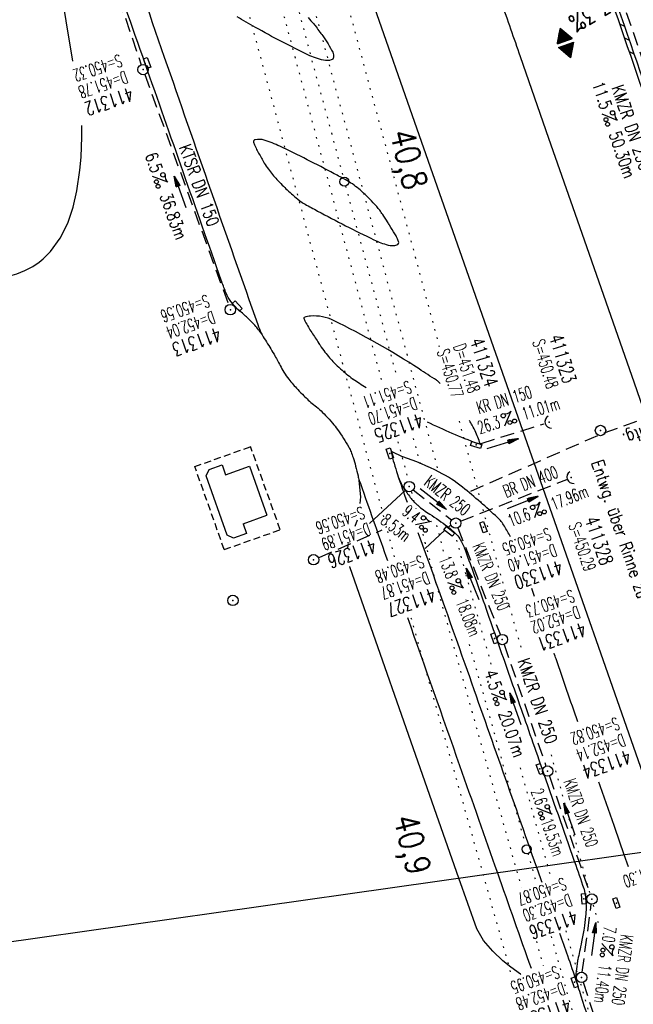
# Model space of a CAD drawing. Extents: x 446577 to 447152, y 443659 to 444842.
# Tile 6 of 41: x 446851 to 446939, y 443853 to 443995. Entities that reach past the tile are written whole.
import ezdxf
from ezdxf.enums import TextEntityAlignment as Align

# ---------------------------------------------------------------- set-up
doc = ezdxf.new("R2010")
doc.units = 0
doc.header["$LTSCALE"] = 2
doc.header["$MEASUREMENT"] = 0
for name, pattern in [('AUSGEZOGEN', [0]), ('GESTRICH-X2', [1.5, 1, -0.5]), ('GESTRICHELT', [0.75, 0.5, -0.25]), ('PUNKTX2_STR', [0.6, 0.1, -0.5])]:
    doc.linetypes.add(name, pattern=pattern)
doc.layers.get('0').update_dxf_attribs({"linetype": 'AUSGEZOGEN'})
for name, color, linetype in [('Bahnachse', 7, 'CONTINUOUS'), ('FBR', 8, 'CONTINUOUS'), ('GEBAEUDE', 7, 'AUSGEZOGEN'), ('GEF', 7, 'CONTINUOUS'), ('Gleisachsen', 7, 'CONTINUOUS'), ('Ingenieurbauwerke', 15, 'CONTINUOUS'), ('KANAL', 7, 'GESTRICH-X2'), ('PFEIL', 7, 'CONTINUOUS'), ('Planeinteilung', 6, 'CONTINUOUS'), ('RAHMEN', 250, 'AUSGEZOGEN'), ('RRB', 4, 'AUSGEZOGEN'), ('SCHACHTNR', 6, 'CONTINUOUS'), ('SCHLITZRINNE', 8, 'AUSGEZOGEN'), ('SCHMUTZWASSER', 30, 'GESTRICH-X2'), ('SCHRIFT', 7, 'AUSGEZOGEN'), ('SCHSYMBOL', 7, 'AUSGEZOGEN'), ('STRASSE', 8, 'CONTINUOUS'), ('TEXTO', 4, 'CONTINUOUS'), ('TEXTU', 4, 'CONTINUOUS')]:
    doc.layers.add(name, color=color, linetype=linetype)
doc.styles.add('ROMANS', font='romans.shx', dxfattribs={"width": 0.8})

# ---------------------------------------------------------------- blocks, each defined once
blk = doc.blocks.new('PROM')
blk.add_line((1.57, 1.82), (0.02, 0.02))
for centre, radius in [((0.32, 1.51), 0.317), ((0.94, 0.29), 0.283), ((1.64, 0.29), 0.283)]:
    blk.add_circle(centre, radius)
blk.add_arc((0.99, 2.68), 1.03, 239.1414, 303.3549)
blk = doc.blocks.new('PFEIL2')
at = {"color": 0}
for p, q in [((0.88, 0), (-2.4, -0.01)), ((0.88, -0.27), (0.88, 0.28)), ((0.88, 0.28), (2.43, 0.01)), ((0.91, 0.27), (0.88, 0.26)), ((0.97, 0.26), (0.88, 0.25)), ((1.02, 0.25), (0.88, 0.23)), ((1.07, 0.24), (0.88, 0.21)), ((1.13, 0.23), (0.88, 0.19)), ((1.18, 0.22), (0.88, 0.17)), ((1.24, 0.21), (0.88, 0.15)), ((1.29, 0.21), (0.88, 0.14)), ((1.34, 0.2), (0.88, 0.12)), ((1.4, 0.19), (0.88, 0.1)), ((1.45, 0.18), (0.88, 0.08)), ((1.51, 0.17), (0.88, 0.06)), ((1.56, 0.16), (0.88, 0.04)), ((1.61, 0.15), (0.88, 0.02)), ((1.67, 0.14), (0.88, 0.01)), ((1.72, 0.13), (0.88, -0.01)), ((1.78, 0.12), (0.88, -0.03)), ((1.83, 0.11), (0.88, -0.05)), ((1.88, 0.1), (0.88, -0.07)), ((1.94, 0.09), (0.88, -0.09)), ((2.05, 0.08), (0.88, -0.12)), ((1.99, 0.08), (0.88, -0.11)), ((2.1, 0.07), (0.88, -0.14)), ((2.15, 0.06), (0.88, -0.16)), ((2.21, 0.05), (0.88, -0.18)), ((2.26, 0.04), (0.88, -0.2)), ((2.32, 0.03), (0.88, -0.22)), ((2.37, 0.02), (0.88, -0.23)), ((2.42, 0.01), (0.88, -0.25)), ((2.43, 0.01), (0.88, -0.27))]:
    blk.add_line(p, q, dxfattribs=at)
blk = doc.blocks.new('30')
at = {"color": 0}
for p, q in [((-0.75, -0.29), (-0.75, 0.29)), ((-0.75, 0.29), (0.75, 0.29)), ((0.75, 0.29), (0.75, -0.29)), ((0.75, -0.29), (-0.75, -0.29))]:
    blk.add_line(p, q, dxfattribs=at)
blk.add_point((0, 0), dxfattribs=at)
blk = doc.blocks.new('42')
at = {"color": 0}
blk.add_arc((-0.02, -0.31), 0.91, 12.5363, 167.4637, dxfattribs=at)
blk.add_point((0, 0), dxfattribs=at)
blk = doc.blocks.new('GST')
at = {"color": 0}
blk.add_circle((0, 0), 0.75, dxfattribs=at)
blk.add_point((0, 0), dxfattribs=at)
blk = doc.blocks.new('10')
blk.add_blockref('GST', (0, 0))
blk = doc.blocks.new('17')
blk.add_lwpolyline([(-0.76, -1.22), (0.75, -1.22), (0.75, -1.8), (-0.76, -1.8)], close=True)
blk.add_blockref('GST', (0, 0))
blk = doc.blocks.new('*X7')
at = {"color": 0}
for p, q in [((377.11, 181.02), (378.19, 182.1)), ((377.11, 180.99), (378.2, 182.08)), ((377.12, 181.04), (378.18, 182.1)), ((377.12, 180.99), (378.2, 182.08)), ((377.12, 180.99), (378.2, 182.07)), ((377.13, 180.99), (378.21, 182.06)), ((377.14, 181.06), (378.18, 182.11)), ((377.14, 180.99), (378.21, 182.06)), ((377.15, 181.09), (378.18, 182.11)), ((377.15, 180.99), (378.21, 182.05)), ((377.16, 181.11), (378.17, 182.12)), ((377.16, 180.99), (378.22, 182.05)), ((377.17, 181.13), (378.17, 182.13)), ((377.17, 180.99), (378.22, 182.04)), ((377.18, 181.15), (378.17, 182.13)), ((377.18, 180.99), (378.22, 182.04)), ((377.19, 180.99), (378.23, 182.03)), ((377.2, 181.17), (378.16, 182.14)), ((377.2, 180.99), (378.23, 182.02)), ((377.2, 180.99), (378.23, 182.02)), ((377.21, 181.19), (378.16, 182.14)), ((377.21, 180.99), (378.24, 182.01)), ((377.22, 181.21), (378.16, 182.15)), ((377.22, 180.99), (378.24, 182.01)), ((377.23, 181.23), (378.15, 182.15)), ((377.23, 180.99), (378.24, 182)), ((377.24, 180.99), (378.25, 182)), ((377.25, 181.25), (378.15, 182.16)), ((377.25, 180.99), (378.25, 181.99)), ((377.26, 181.27), (378.15, 182.16)), ((377.26, 180.99), (378.25, 181.99)), ((377.27, 181.29), (378.14, 182.17)), ((377.27, 180.99), (378.25, 181.98)), ((377.27, 180.99), (378.26, 181.97)), ((377.28, 181.32), (378.14, 182.18)), ((377.28, 180.99), (378.26, 181.97)), ((377.29, 181.34), (378.14, 182.18)), ((377.29, 180.99), (378.26, 181.96)), ((377.3, 180.99), (378.27, 181.96)), ((377.31, 181.36), (378.14, 182.19)), ((377.31, 180.99), (378.27, 181.95)), ((377.32, 181.38), (378.13, 182.19)), ((377.32, 180.99), (378.27, 181.95)), ((377.33, 181.4), (378.13, 182.2)), ((377.34, 181.42), (378.13, 182.2)), ((377.35, 181.44), (378.12, 182.21)), ((377.37, 181.46), (378.12, 182.22)), ((377.38, 181.48), (378.12, 182.22)), ((377.39, 181.5), (378.11, 182.23)), ((377.4, 181.52), (378.11, 182.23)), ((377.41, 181.55), (378.11, 182.24)), ((377.43, 181.57), (378.1, 182.24)), ((377.44, 181.59), (378.1, 182.25)), ((377.45, 181.61), (378.1, 182.25)), ((377.46, 181.63), (378.09, 182.26)), ((377.47, 181.65), (378.09, 182.27)), ((377.49, 181.67), (378.09, 182.27)), ((377.5, 181.69), (378.08, 182.28)), ((377.51, 181.71), (378.08, 182.28)), ((377.52, 181.73), (378.08, 182.29)), ((377.53, 181.75), (378.07, 182.29)), ((377.55, 181.78), (378.07, 182.3)), ((377.56, 181.8), (378.07, 182.3)), ((377.57, 181.82), (378.06, 182.31)), ((377.58, 181.84), (378.06, 182.32)), ((377.6, 181.86), (378.06, 182.32)), ((377.61, 181.88), (378.05, 182.33)), ((377.62, 181.9), (378.05, 182.33)), ((377.63, 181.92), (378.05, 182.34)), ((377.64, 181.94), (378.04, 182.34)), ((377.66, 181.96), (378.04, 182.35)), ((377.67, 181.98), (378.04, 182.36)), ((377.68, 182.01), (378.03, 182.36)), ((377.69, 182.03), (378.03, 182.37)), ((377.7, 182.05), (378.03, 182.37)), ((377.72, 182.07), (378.03, 182.38)), ((377.73, 182.09), (378.02, 182.38)), ((377.74, 182.11), (378.02, 182.39)), ((377.75, 182.13), (378.02, 182.39)), ((377.76, 182.15), (378.01, 182.4)), ((377.78, 182.17), (378.01, 182.41)), ((377.79, 182.19), (378.01, 182.41)), ((377.8, 182.21), (378, 182.42)), ((377.81, 182.24), (378, 182.42)), ((377.82, 182.26), (378, 182.43)), ((377.84, 182.28), (377.99, 182.43)), ((377.85, 182.3), (377.99, 182.44)), ((377.86, 182.32), (377.99, 182.44)), ((377.87, 182.34), (377.98, 182.45)), ((377.89, 182.36), (377.98, 182.46)), ((377.9, 182.38), (377.98, 182.46)), ((377.91, 182.4), (377.97, 182.47)), ((377.92, 182.42), (377.97, 182.47)), ((377.93, 182.44), (377.97, 182.48)), ((377.95, 182.47), (377.96, 182.48)), ((377.33, 180.99), (378.28, 181.94)), ((377.34, 180.99), (378.28, 181.93)), ((377.35, 180.99), (378.28, 181.93)), ((377.35, 180.99), (378.29, 181.92)), ((377.36, 180.99), (378.29, 181.92)), ((377.37, 180.99), (378.29, 181.91)), ((377.38, 180.99), (378.3, 181.91)), ((377.39, 180.99), (378.3, 181.9)), ((377.4, 180.99), (378.3, 181.9)), ((377.41, 180.99), (378.31, 181.89)), ((377.42, 180.99), (378.31, 181.88)), ((377.43, 180.99), (378.31, 181.88)), ((377.43, 180.99), (378.32, 181.87)), ((377.44, 180.99), (378.32, 181.87)), ((377.45, 180.99), (378.32, 181.86)), ((377.46, 180.99), (378.33, 181.86)), ((377.47, 180.99), (378.33, 181.85)), ((377.48, 180.99), (378.33, 181.85)), ((377.49, 180.99), (378.34, 181.84)), ((377.5, 180.99), (378.34, 181.83)), ((377.5, 180.99), (378.34, 181.83)), ((377.51, 180.99), (378.35, 181.82)), ((377.52, 180.99), (378.35, 181.82)), ((377.53, 180.99), (378.35, 181.81)), ((377.54, 180.99), (378.36, 181.81)), ((377.55, 180.99), (378.36, 181.8)), ((377.56, 180.99), (378.36, 181.79)), ((377.57, 180.99), (378.36, 181.79)), ((377.58, 180.99), (378.37, 181.78)), ((377.58, 180.99), (378.37, 181.78)), ((377.59, 180.99), (378.37, 181.77)), ((377.6, 180.99), (378.38, 181.77)), ((377.61, 180.99), (378.38, 181.76)), ((377.62, 180.99), (378.38, 181.76)), ((377.63, 180.99), (378.39, 181.75)), ((377.64, 180.99), (378.39, 181.74)), ((377.65, 180.99), (378.39, 181.74)), ((377.65, 180.99), (378.4, 181.73)), ((377.66, 180.99), (378.4, 181.73)), ((377.67, 180.99), (378.4, 181.72)), ((377.68, 180.99), (378.41, 181.72)), ((377.69, 180.99), (378.41, 181.71)), ((377.7, 180.99), (378.41, 181.71)), ((377.71, 180.99), (378.42, 181.7)), ((377.72, 180.99), (378.42, 181.69)), ((377.73, 180.99), (378.42, 181.69)), ((377.73, 180.99), (378.43, 181.68)), ((377.74, 180.99), (378.43, 181.68)), ((377.75, 180.99), (378.43, 181.67)), ((377.76, 180.99), (378.44, 181.67)), ((377.77, 180.99), (378.44, 181.66)), ((377.78, 180.99), (378.44, 181.65)), ((377.79, 180.99), (378.45, 181.65)), ((377.8, 180.99), (378.45, 181.64)), ((377.81, 180.99), (378.45, 181.64)), ((377.81, 180.99), (378.46, 181.63)), ((377.82, 180.99), (378.46, 181.63)), ((377.83, 180.99), (378.46, 181.62)), ((377.84, 180.99), (378.47, 181.62)), ((377.85, 180.99), (378.47, 181.61)), ((377.86, 180.99), (378.47, 181.6)), ((377.87, 180.99), (378.47, 181.6)), ((377.88, 180.99), (378.48, 181.59)), ((377.88, 180.99), (378.48, 181.59)), ((377.89, 180.99), (378.48, 181.58)), ((377.9, 180.99), (378.49, 181.58)), ((377.91, 180.99), (378.49, 181.57)), ((377.92, 180.99), (378.49, 181.57)), ((377.93, 180.99), (378.5, 181.56)), ((377.94, 180.99), (378.5, 181.55)), ((377.95, 180.99), (378.5, 181.55)), ((377.96, 180.99), (378.51, 181.54)), ((377.96, 180.99), (378.51, 181.54)), ((377.97, 180.99), (378.51, 181.53)), ((377.98, 180.99), (378.52, 181.53)), ((377.99, 180.99), (378.52, 181.52)), ((378, 180.99), (378.52, 181.51)), ((378.01, 180.99), (378.53, 181.51)), ((378.02, 180.99), (378.53, 181.5)), ((378.03, 180.99), (378.53, 181.5)), ((378.03, 180.99), (378.54, 181.49)), ((378.04, 180.99), (378.54, 181.49)), ((378.05, 180.99), (378.54, 181.48)), ((378.06, 180.99), (378.55, 181.48)), ((378.07, 180.99), (378.55, 181.47)), ((378.08, 180.99), (378.55, 181.46)), ((378.09, 180.99), (378.56, 181.46)), ((378.1, 180.99), (378.56, 181.45)), ((378.11, 180.99), (378.56, 181.45)), ((378.11, 180.99), (378.57, 181.44)), ((378.12, 180.99), (378.57, 181.44)), ((378.13, 180.99), (378.57, 181.43)), ((378.14, 180.99), (378.58, 181.42)), ((378.15, 180.99), (378.58, 181.42)), ((378.16, 180.99), (378.58, 181.41)), ((378.17, 180.99), (378.58, 181.41)), ((378.18, 180.99), (378.59, 181.4)), ((378.19, 180.99), (378.59, 181.4)), ((378.19, 180.99), (378.59, 181.39)), ((378.2, 180.99), (378.6, 181.39)), ((378.21, 180.99), (378.6, 181.38)), ((378.22, 180.99), (378.6, 181.37)), ((378.23, 180.99), (378.61, 181.37)), ((378.24, 180.99), (378.61, 181.36)), ((378.25, 180.99), (378.61, 181.36)), ((378.26, 180.99), (378.62, 181.35)), ((378.26, 180.99), (378.62, 181.35)), ((378.27, 180.99), (378.62, 181.34)), ((378.28, 180.99), (378.63, 181.34)), ((378.29, 180.99), (378.63, 181.33)), ((378.3, 180.99), (378.63, 181.32)), ((378.31, 180.99), (378.64, 181.32)), ((378.32, 180.99), (378.64, 181.31)), ((378.33, 180.99), (378.64, 181.31)), ((378.34, 180.99), (378.65, 181.3)), ((378.34, 180.99), (378.65, 181.3)), ((378.35, 180.99), (378.65, 181.29)), ((378.36, 180.99), (378.66, 181.28)), ((378.37, 180.99), (378.66, 181.28)), ((378.38, 180.99), (378.66, 181.27)), ((378.39, 180.99), (378.67, 181.27)), ((378.4, 180.99), (378.67, 181.26)), ((378.41, 180.99), (378.67, 181.26)), ((378.42, 180.99), (378.68, 181.25)), ((378.42, 180.99), (378.68, 181.25)), ((378.43, 180.99), (378.68, 181.24)), ((378.44, 180.99), (378.69, 181.23)), ((378.45, 180.99), (378.69, 181.23)), ((378.46, 180.99), (378.69, 181.22)), ((378.47, 180.99), (378.69, 181.22)), ((378.48, 180.99), (378.7, 181.21)), ((378.49, 180.99), (378.7, 181.21)), ((378.49, 180.99), (378.7, 181.2)), ((378.5, 180.99), (378.71, 181.2)), ((378.51, 180.99), (378.71, 181.19)), ((378.52, 180.99), (378.71, 181.18)), ((378.53, 180.99), (378.72, 181.18)), ((378.54, 180.99), (378.72, 181.17)), ((378.55, 180.99), (378.72, 181.17)), ((378.56, 180.99), (378.73, 181.16)), ((378.57, 180.99), (378.73, 181.16)), ((378.57, 180.99), (378.73, 181.15)), ((378.58, 180.99), (378.74, 181.14)), ((378.59, 180.99), (378.74, 181.14)), ((378.6, 180.99), (378.74, 181.13)), ((378.61, 180.99), (378.75, 181.13)), ((378.62, 180.99), (378.75, 181.12)), ((378.63, 180.99), (378.75, 181.12)), ((378.64, 180.99), (378.76, 181.11)), ((378.64, 180.99), (378.76, 181.11)), ((378.65, 180.99), (378.76, 181.1)), ((378.66, 180.99), (378.77, 181.09)), ((378.67, 180.99), (378.77, 181.09)), ((378.68, 180.99), (378.77, 181.08)), ((378.69, 180.99), (378.78, 181.08)), ((378.7, 180.99), (378.78, 181.07)), ((378.71, 180.99), (378.78, 181.07)), ((378.72, 180.99), (378.79, 181.06)), ((378.72, 180.99), (378.79, 181.06)), ((378.73, 180.99), (378.79, 181.05)), ((378.74, 180.99), (378.8, 181.04)), ((378.75, 180.99), (378.8, 181.04)), ((378.76, 180.99), (378.8, 181.03)), ((378.77, 180.99), (378.8, 181.03)), ((378.78, 180.99), (378.81, 181.02)), ((378.79, 180.99), (378.81, 181.02)), ((378.8, 180.99), (378.81, 181.01)), ((378.8, 180.99), (378.82, 181)), ((378.81, 180.99), (378.82, 181)), ((377.1, 180.56), (377.12, 180.58)), ((377.1, 180.57), (377.11, 180.58)), ((377.11, 180.55), (377.14, 180.58)), ((377.11, 180.55), (377.13, 180.58)), ((377.11, 180.56), (377.13, 180.58)), ((377.12, 180.53), (377.17, 180.58)), ((377.12, 180.53), (377.16, 180.58)), ((377.12, 180.54), (377.15, 180.58)), ((377.13, 180.51), (377.21, 180.58)), ((377.13, 180.51), (377.2, 180.58)), ((377.13, 180.52), (377.19, 180.58)), ((377.13, 180.52), (377.18, 180.58)), ((377.14, 180.49), (377.23, 180.58)), ((377.14, 180.49), (377.22, 180.58)), ((377.14, 180.5), (377.21, 180.58)), ((377.15, 180.47), (377.26, 180.58)), ((377.15, 180.48), (377.25, 180.58)), ((377.15, 180.48), (377.24, 180.58)), ((377.16, 180.46), (377.29, 180.58)), ((377.16, 180.46), (377.28, 180.58)), ((377.16, 180.47), (377.27, 180.58)), ((377.17, 180.44), (377.31, 180.58)), ((377.17, 180.44), (377.3, 180.58)), ((377.17, 180.45), (377.29, 180.58)), ((377.18, 180.42), (377.34, 180.58)), ((377.18, 180.43), (377.33, 180.58)), ((377.18, 180.43), (377.32, 180.58)), ((377.19, 180.41), (377.36, 180.58)), ((377.19, 180.41), (377.36, 180.58)), ((377.19, 180.42), (377.35, 180.58)), ((377.2, 180.39), (377.39, 180.58)), ((377.2, 180.39), (377.38, 180.58)), ((377.2, 180.4), (377.37, 180.58)), ((377.21, 180.37), (377.42, 180.58)), ((377.21, 180.38), (377.41, 180.58)), ((377.21, 180.38), (377.4, 180.58)), ((377.22, 180.35), (377.44, 180.58)), ((377.22, 180.36), (377.44, 180.58)), ((377.22, 180.37), (377.43, 180.58)), ((377.23, 180.34), (377.47, 180.58)), ((377.23, 180.34), (377.46, 180.58)), ((377.23, 180.35), (377.45, 180.58)), ((377.24, 180.32), (377.51, 180.58)), ((377.24, 180.32), (377.5, 180.58)), ((377.24, 180.33), (377.49, 180.58)), ((377.24, 180.33), (377.48, 180.58)), ((377.25, 180.3), (377.53, 180.58)), ((377.25, 180.3), (377.52, 180.58)), ((377.25, 180.31), (377.51, 180.58)), ((377.26, 180.28), (377.56, 180.58)), ((377.26, 180.29), (377.55, 180.58)), ((377.26, 180.29), (377.54, 180.58)), ((377.27, 180.27), (377.59, 180.58)), ((377.27, 180.27), (377.58, 180.58)), ((377.27, 180.28), (377.57, 180.58)), ((377.28, 180.25), (377.61, 180.58)), ((377.28, 180.25), (377.6, 180.58)), ((377.28, 180.26), (377.59, 180.58)), ((377.29, 180.23), (377.64, 180.58)), ((377.29, 180.24), (377.63, 180.58)), ((377.29, 180.24), (377.62, 180.58)), ((377.3, 180.21), (377.67, 180.58)), ((377.3, 180.22), (377.66, 180.58)), ((377.3, 180.23), (377.65, 180.58)), ((377.31, 180.2), (377.69, 180.58)), ((377.31, 180.2), (377.68, 180.58)), ((377.31, 180.21), (377.67, 180.58)), ((377.32, 180.18), (377.72, 180.58)), ((377.32, 180.19), (377.71, 180.58)), ((377.32, 180.19), (377.7, 180.58)), ((377.33, 180.16), (377.74, 180.58)), ((377.33, 180.17), (377.74, 180.58)), ((377.33, 180.18), (377.73, 180.58)), ((377.34, 180.16), (377.75, 180.58)), ((377.34, 180.15), (377.76, 180.58)), ((377.34, 180.15), (377.77, 180.58)), ((377.35, 180.14), (377.78, 180.58)), ((377.35, 180.14), (377.79, 180.58)), ((377.35, 180.13), (377.8, 180.58)), ((377.35, 180.12), (377.81, 180.58)), ((377.36, 180.12), (377.82, 180.58)), ((377.36, 180.11), (377.82, 180.58)), ((377.36, 180.11), (377.83, 180.58)), ((377.37, 180.1), (377.84, 180.58)), ((377.37, 180.1), (377.85, 180.58)), ((377.37, 180.09), (377.86, 180.58)), ((377.38, 180.09), (377.87, 180.58)), ((377.38, 180.08), (377.88, 180.58)), ((377.38, 180.07), (377.89, 180.58)), ((377.39, 180.07), (377.89, 180.58)), ((377.39, 180.06), (377.9, 180.58)), ((377.39, 180.06), (377.91, 180.58)), ((377.4, 180.05), (377.92, 180.58)), ((377.4, 180.05), (377.93, 180.58)), ((377.4, 180.04), (377.94, 180.58)), ((377.41, 180.04), (377.95, 180.58)), ((377.41, 180.03), (377.96, 180.58)), ((377.41, 180.02), (377.97, 180.58)), ((377.42, 180.02), (377.97, 180.58)), ((377.42, 180.01), (377.98, 180.58)), ((377.42, 180.01), (377.99, 180.58)), ((377.43, 180), (378, 180.58)), ((377.43, 180), (378.01, 180.58)), ((377.43, 179.99), (378.02, 180.58)), ((377.44, 179.98), (378.03, 180.58)), ((377.44, 179.98), (378.04, 180.58)), ((377.44, 179.97), (378.05, 180.58)), ((377.45, 179.97), (378.05, 180.58)), ((377.45, 179.96), (378.06, 180.58)), ((377.45, 179.96), (378.07, 180.58)), ((377.46, 179.95), (378.08, 180.58)), ((377.46, 179.95), (378.09, 180.58)), ((377.46, 179.94), (378.1, 180.58)), ((377.46, 179.93), (378.11, 180.58)), ((377.47, 179.93), (378.12, 180.58)), ((377.47, 179.92), (378.12, 180.58)), ((377.47, 179.92), (378.13, 180.58)), ((377.48, 179.91), (378.14, 180.58)), ((377.48, 179.91), (378.15, 180.58)), ((377.48, 179.9), (378.16, 180.58)), ((377.49, 179.9), (378.17, 180.58)), ((377.49, 179.89), (378.18, 180.58)), ((377.49, 179.88), (378.19, 180.58)), ((377.5, 179.88), (378.2, 180.58)), ((377.5, 179.87), (378.2, 180.58)), ((377.5, 179.87), (378.21, 180.58)), ((377.51, 179.86), (378.22, 180.58)), ((377.51, 179.86), (378.23, 180.58)), ((377.51, 179.85), (378.24, 180.58)), ((377.52, 179.84), (378.25, 180.58)), ((377.52, 179.84), (378.26, 180.58)), ((377.52, 179.83), (378.27, 180.58)), ((377.53, 179.83), (378.28, 180.58)), ((377.53, 179.82), (378.28, 180.58)), ((377.53, 179.82), (378.29, 180.58)), ((377.54, 179.81), (378.3, 180.58)), ((377.54, 179.81), (378.31, 180.58)), ((377.54, 179.8), (378.32, 180.58)), ((377.55, 179.79), (378.33, 180.58)), ((377.55, 179.79), (378.34, 180.58)), ((377.55, 179.78), (378.35, 180.58)), ((377.56, 179.78), (378.35, 180.58)), ((377.56, 179.77), (378.36, 180.58)), ((377.56, 179.77), (378.37, 180.58)), ((377.57, 179.76), (378.38, 180.58)), ((377.57, 179.76), (378.39, 180.58)), ((377.57, 179.75), (378.4, 180.58)), ((377.57, 179.74), (378.41, 180.58)), ((377.58, 179.74), (378.42, 180.58)), ((377.58, 179.73), (378.43, 180.58)), ((377.58, 179.73), (378.43, 180.58)), ((377.59, 179.72), (378.44, 180.58)), ((377.59, 179.72), (378.45, 180.58)), ((377.59, 179.71), (378.46, 180.58)), ((377.6, 179.7), (378.47, 180.58)), ((377.6, 179.7), (378.48, 180.58)), ((377.6, 179.69), (378.49, 180.58)), ((377.61, 179.69), (378.5, 180.58)), ((377.61, 179.68), (378.5, 180.58)), ((377.61, 179.68), (378.51, 180.58)), ((377.62, 179.67), (378.52, 180.58)), ((377.62, 179.67), (378.53, 180.58)), ((377.62, 179.66), (378.54, 180.58)), ((377.63, 179.65), (378.55, 180.58)), ((377.63, 179.65), (378.56, 180.58)), ((377.63, 179.64), (378.57, 180.58)), ((377.64, 179.64), (378.58, 180.58)), ((377.64, 179.63), (378.58, 180.58)), ((377.64, 179.63), (378.59, 180.58)), ((377.65, 179.62), (378.6, 180.58)), ((377.65, 179.62), (378.61, 180.58)), ((377.65, 179.61), (378.62, 180.58)), ((377.66, 179.6), (378.63, 180.58)), ((377.66, 179.6), (378.64, 180.58)), ((377.66, 179.59), (378.65, 180.58)), ((377.67, 179.59), (378.66, 180.58)), ((377.67, 179.58), (378.66, 180.58)), ((377.67, 179.58), (378.67, 180.58)), ((377.68, 179.57), (378.68, 180.58)), ((377.68, 179.56), (378.69, 180.58)), ((377.68, 179.56), (378.7, 180.58)), ((377.68, 179.55), (378.71, 180.58)), ((377.69, 179.55), (378.72, 180.58)), ((377.69, 179.54), (378.73, 180.58)), ((377.69, 179.54), (378.73, 180.58)), ((377.7, 179.53), (378.74, 180.58)), ((377.7, 179.53), (378.75, 180.58)), ((377.7, 179.52), (378.76, 180.58)), ((377.71, 179.51), (378.77, 180.58)), ((377.71, 179.51), (378.78, 180.58)), ((377.71, 179.5), (378.79, 180.58)), ((377.72, 179.5), (378.8, 180.58)), ((377.72, 179.49), (378.81, 180.58)), ((377.72, 179.49), (378.81, 180.58)), ((377.73, 179.47), (378.81, 180.54)), ((377.74, 179.46), (378.79, 180.52)), ((377.74, 179.46), (378.78, 180.5)), ((377.74, 179.45), (378.77, 180.48)), ((377.75, 179.45), (378.76, 180.46)), ((377.75, 179.44), (378.75, 180.44)), ((377.75, 179.44), (378.73, 180.42)), ((377.76, 179.43), (378.72, 180.4)), ((377.76, 179.42), (378.71, 180.37)), ((377.76, 179.42), (378.7, 180.35)), ((377.77, 179.41), (378.68, 180.33)), ((377.77, 179.41), (378.67, 180.31)), ((377.77, 179.4), (378.66, 180.29)), ((377.78, 179.4), (378.65, 180.27)), ((377.78, 179.39), (378.64, 180.25)), ((377.78, 179.39), (378.62, 180.23)), ((377.79, 179.38), (378.61, 180.21)), ((377.79, 179.37), (378.6, 180.19)), ((377.79, 179.37), (378.59, 180.17)), ((377.79, 179.36), (378.58, 180.14)), ((377.8, 179.36), (378.56, 180.12)), ((377.8, 179.35), (378.55, 180.1)), ((377.8, 179.35), (378.54, 180.08)), ((377.81, 179.34), (378.53, 180.06)), ((377.81, 179.33), (378.52, 180.04)), ((377.81, 179.33), (378.5, 180.02)), ((377.82, 179.32), (378.49, 180)), ((377.82, 179.32), (378.48, 179.98)), ((377.82, 179.31), (378.47, 179.96)), ((377.83, 179.31), (378.46, 179.94)), ((377.83, 179.3), (378.44, 179.91)), ((377.83, 179.3), (378.43, 179.89)), ((377.84, 179.29), (378.42, 179.87)), ((377.84, 179.28), (378.41, 179.85)), ((377.84, 179.28), (378.4, 179.83)), ((377.85, 179.27), (378.38, 179.81)), ((377.85, 179.27), (378.37, 179.79)), ((377.85, 179.26), (378.36, 179.77)), ((377.86, 179.26), (378.35, 179.75)), ((377.86, 179.25), (378.33, 179.73)), ((377.86, 179.25), (378.32, 179.71)), ((377.87, 179.24), (378.31, 179.68)), ((377.87, 179.23), (378.3, 179.66)), ((377.87, 179.23), (378.29, 179.64)), ((377.88, 179.22), (378.27, 179.62)), ((377.88, 179.22), (378.26, 179.6)), ((377.88, 179.21), (378.25, 179.58)), ((377.89, 179.21), (378.24, 179.56)), ((377.89, 179.2), (378.23, 179.54)), ((377.89, 179.19), (378.21, 179.52)), ((377.89, 179.19), (378.2, 179.5)), ((377.9, 179.18), (378.19, 179.48)), ((377.9, 179.18), (378.18, 179.45)), ((377.9, 179.17), (378.17, 179.43)), ((377.91, 179.17), (378.15, 179.41)), ((377.91, 179.16), (378.14, 179.39)), ((377.91, 179.16), (378.13, 179.37)), ((377.92, 179.15), (378.12, 179.35)), ((377.92, 179.14), (378.11, 179.33)), ((377.92, 179.14), (378.09, 179.31)), ((377.93, 179.13), (378.08, 179.29)), ((377.93, 179.13), (378.07, 179.27)), ((377.93, 179.12), (378.06, 179.25)), ((377.94, 179.12), (378.04, 179.22)), ((377.94, 179.11), (378.03, 179.2)), ((377.94, 179.11), (378.02, 179.18)), ((377.95, 179.1), (378.01, 179.16)), ((377.95, 179.09), (378, 179.14)), ((377.95, 179.09), (377.98, 179.12)), ((377.96, 179.08), (377.97, 179.1))]:
    blk.add_line(p, q, dxfattribs=at)
blk = doc.blocks.new('HOCHP')
for points in [[(-0.01, 2.24), (-1.15, 0.27), (1.12, 0.27)], [(-0.01, -2.24), (-1.15, -0.27), (1.12, -0.27)]]:
    blk.add_lwpolyline(points, close=True)
at = {"xscale": 1.311372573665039, "yscale": 1.311372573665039, "zscale": 1.311372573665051}
blk.add_blockref('*X7', (-495.66, -237.08), dxfattribs=at)
blk = doc.blocks.new('1135420')
at = {"layer": 'RAHMEN'}
blk.add_line((950, 5), (950, 415), dxfattribs=at)
blk = doc.blocks.new('30S')
at = {"color": 0}
for p, q in [((-0.75, -0.58), (-0.75, 0)), ((-0.75, 0), (0.75, 0)), ((0.75, 0), (0.75, -0.58)), ((0.75, -0.58), (-0.75, -0.58))]:
    blk.add_line(p, q, dxfattribs=at)
blk.add_point((0, 0), dxfattribs=at)

msp = doc.modelspace()

# ---------------------------------------------------------------- linework, layer by layer
at = {"layer": 'Bahnachse', "linetype": 'PUNKTX2_STR'}
for p, q in [((446887.8, 444007.6), (446897.28, 443972.23)), ((446897.61, 443970.97), (446905.06, 443943.16)), ((446907.37, 443934.55), (446908.45, 443930.53)), ((446910.73, 443922), (446911.76, 443918.15)), ((446915.45, 443904.84), (446923.55, 443875.95))]:
    msp.add_line(p, q, dxfattribs=at)
at = {"layer": 'Bahnachse', "linetype": 'PUNKTX2_STR', "flags": 128}
for points in [[(446923.91, 443874.7), (446924.48, 443872.64), (446925.11, 443870.42)], [(446927.26, 443862.72), (446933.59, 443840.17)]]:
    msp.add_lwpolyline(points, dxfattribs=at)
at = {"layer": 'Bahnachse', "color": 7, "linetype": 'Continuous'}
for centre in [(446897.44, 443971.6), (446923.73, 443875.32)]:
    msp.add_circle(centre, 0.65, dxfattribs=at)
at = {"layer": 'FBR'}
for points in [[(446906.28, 444163.06, 0.003557), (446913.22, 444136.34, 0.004717), (446918.78, 444116.27, 0.000024), (446923.21, 444100.88, 0.003676), (446923.24, 444100.78, 0.000171), (446925.25, 444094.15, 0.000048), (446932.44, 444070.52, 0.000065), (446938.91, 444049.29, 0.003486), (446939.03, 444048.9, 0.003745), (446939.22, 444048.32, 0.000068), (446950.07, 444016.11, 0.000011), (446956.46, 443997.14, 0.001698), (446956.5, 443997.02, 0.000349), (446956.71, 443996.41, 0.000013), (446962.54, 443979.58, 0.000005), (446967.37, 443965.64, 0.00002), (446968.62, 443962.01, 0.001124), (446976.57, 443939.23, -0.000431), (446996.33, 443882.82)], [(446857.66, 444029.43, 0.000136), (446871.48, 443989.56, 0.000951), (446884.95, 443950.98, 0.029801), (446885.45, 443949.77, 0.032126), (446886.05, 443948.73, -0.016284), (446887.3, 443946.7, -0.009651), (446888.18, 443945.1, 0.015724), (446888.73, 443944.12, 0.031866), (446889.44, 443943.1, 0.02056), (446890.71, 443941.64, 0.007148), (446891.61, 443940.7, 0.010934), (446892.22, 443940.11, 0.020227), (446893.01, 443939.45, -0.018977), (446893.85, 443938.74, -0.017488), (446894.73, 443937.88, -0.014667), (446895.71, 443936.78, -0.017448), (446896.46, 443935.84, -0.013756), (446897.32, 443934.58, -0.017608), (446898.1, 443933.3, -0.035159), (446898.42, 443932.62, -0.015015), (446898.7, 443931.82, -0.009743), (446899.07, 443930.57, -0.013189), (446899.41, 443929.16, 0.02745), (446899.6, 443928.48, 0.003274), (446900, 443927.34, 0.000024), (446903.65, 443916.95, 0.000142)], [(446925.22, 444042.89, 0.0017), (446930.24, 444027.44, 0.003935), (446936.91, 444007.71, 0.000126), (446946.65, 443979.63, 0.000195), (446952.95, 443961.48, 0.000026), (446968.56, 443916.65, 0.000443), (446969.47, 443914.04, 0.00013), (446975.67, 443896.34, -0.000046), (446981.17, 443880.67, -0.00001)], [(446907.31, 444035.94, 0.000415), (446909.31, 444029.74, 0.000743), (446910.81, 444025.12, 0.001103), (446912.28, 444020.64, 0.000672), (446914.72, 444013.29, 0.0007), (446914.78, 444013.12, 0.00001), (446918.67, 444001.59, 0.001929), (446920.04, 443997.58, 0.000979), (446922.79, 443989.68)], [(446892.22, 443995.27, -0.008528), (446893.02, 443994.36, -0.015727), (446893.22, 443994.12, -0.002603), (446894.33, 443992.62, -0.042192), (446895.76, 443990.27, -0.155835), (446895.87, 443989.52, -0.296877), (446895.56, 443989.16, -0.117173), (446894.43, 443989.13, -0.060943), (446892.19, 443989.89, -0.016767), (446884.62, 443993.86, -0.00126), (446881.97, 443995.37, -0.023958)], [(446911.28, 443942.47, 0.010796), (446910.85, 443942.86, 0.029271), (446910.73, 443942.95, 0.001472), (446908.22, 443944.59, 0.031019), (446895.87, 443951.58, 0.133381), (446892.58, 443952.21, 0.057165), (446891.66, 443952.03, 0.409789), (446891.59, 443951.9, 0.054945), (446891.79, 443951.43, 0.015405), (446892.73, 443949.86, 0.001115), (446893.76, 443948.28, 0.006258), (446893.94, 443948, 0.012458), (446894.64, 443947.03, 0.014021), (446895.31, 443946.2, 0.018363), (446895.94, 443945.52, 0.012859), (446896.9, 443944.6, 0.011664), (446897.72, 443943.89, 0.011059), (446898.61, 443943.18, 0.018655), (446898.7, 443943.12, 0.000445), (446900.58, 443941.91, 0.027772)], [(446909.37, 443936.96, 0.020469), (446916.6, 443933.86)], [(446917.12, 443933.58, 0.016319), (446916.4, 443935.41, 0.027394), (446915.88, 443936.46, 0.001357), (446915.49, 443937.15, 0.021818)], [(446904.19, 443932.72, 0.002502), (446904.22, 443932.48, 0.018117), (446904.23, 443932.45, 0.013937), (446904.6, 443930.99, 0.012403), (446905.1, 443929.38, 0.00285), (446906.48, 443925.36, -0.002156)], [(446921.4, 443920.35, 0.011653), (446920.51, 443921.93, 0.071691), (446919.53, 443923.15, 0.016707), (446914.5, 443927.52, 0.052871), (446911.12, 443929.72, 0.037612), (446905.89, 443931.9)], [(446905.1, 443929.38, 0.025468), (446905.63, 443928.06, 0.041972), (446906.06, 443927.3, 0.006944), (446907.08, 443925.88, 0.034156), (446907.3, 443925.61, 0.011276), (446907.66, 443925.26, 0.011021), (446908.03, 443924.92, 0.038488), (446909.75, 443923.65, -0.02626), (446912.31, 443921.85, -0.007183), (446913.05, 443921.25, -0.013642), (446913.42, 443920.92, -0.071228), (446914.1, 443920.09, -0.046755), (446914.8, 443918.61, -0.002754), (446916.01, 443915.27, -0.000977), (446919.33, 443905.82, 0.000001), (446922.5, 443896.76, 0.000003), (446925.91, 443887, 0.000075), (446930.59, 443873.61, -0.000007), (446930.63, 443873.51, -0.041036)], [(446908.04, 443921.01, -0.002085), (446914.82, 443902.04, -0.000356), (446925.14, 443872.73, -0.005768)], [(446924.86, 443911.77, 0.000118), (446924.46, 443912.91, 0.025648)], [(446906.54, 443908.73, 0.00005), (446914.05, 443887.41, 0.000142), (446919.5, 443871.93, -0.002446)], [(446931.11, 443893.68, -0.000955), (446927.96, 443902.78, 0.000083), (446927.69, 443903.59, 0.025648)], [(446937.79, 443874.52, 0), (446936.42, 443878.45, -0.000009), (446934.14, 443884.99, -0.0013)], [(446930.63, 443873.51, -0.000247), (446931.97, 443869.67, -0.041036), (446932.08, 443869.23, -0.017291), (446932.23, 443868.15, -0.026197), (446932.3, 443866.9, -0.025612), (446932.23, 443865.62, -0.012326), (446932, 443863.91, -0.0107), (446931.66, 443861.94, -0.00759), (446931.36, 443860.57, 0.008891), (446931.11, 443859.4, 0.01286), (446931.01, 443858.78, 0.005594), (446930.82, 443857.35, 0.042618), (446930.81, 443857.04, 0.016771), (446930.88, 443856.25)], [(446938.4, 443872.78, 0), (446937.79, 443874.52, -0.000017)], [(446919.5, 443871.93, 0.000126), (446924.37, 443858.14, -0.002446)], [(446925.14, 443872.73, -0.000027), (446925.91, 443870.54, -0.005768)], [(446928.48, 443863.22, -0.000039), (446929.62, 443859.98, -0.005768), (446930.88, 443856.25, -0.003771), (446931.12, 443855.5, 0.002087), (446931.54, 443854.15, 0.00965), (446933.61, 443848.03, 0.006021), (446937.14, 443838.61, 0.007914)]]:
    msp.add_lwpolyline(points, format="xyb", dxfattribs=at)
for points in [[(446940.83, 443885.33), (446925.76, 443928.32), (446907.6, 443980.16), (446901.81, 443996.77)], [(446899.7, 443925.2), (446899.83, 443926.16), (446899.6, 443928.48)], [(446899, 443921.89), (446899.33, 443922.84)], [(446897.92, 443918.74), (446897.97, 443919.16), (446898.06, 443919.4)], [(446910.11, 443882.1), (446898.23, 443916.03), (446898.22, 443916.09)], [(446913.96, 443871.14), (446910.11, 443882.1)], [(446921.46, 443858.3), (446920.3, 443859.21), (446918.87, 443860.59), (446917.49, 443862.15), (446916.52, 443863.85), (446913.96, 443871.14)], [(446922.87, 443857.25), (446922.84, 443857.29), (446921.46, 443858.3)]]:
    msp.add_lwpolyline(points, dxfattribs=at)
at = {"layer": 'FBR', "flags": 128}
for points in [[(446922.79, 443989.68), (446926.87, 443977.89), (446931.02, 443966.08), (446935.15, 443954.26), (446939.22, 443942.59), (446943.33, 443930.79), (446947.46, 443919.09), (446951.59, 443907.28), (446954.49, 443899.04)], [(446904.19, 443932.72), (446905.89, 443931.9)]]:
    msp.add_lwpolyline(points, dxfattribs=at)
at = {"layer": 'FBR'}
msp.add_lwpolyline([(446884.35, 443977.29, 0.031066), (446884.53, 443976.82, 0.018658), (446884.89, 443976.08, 0.003611), (446885.67, 443974.66, 0.01325), (446885.89, 443974.28, 0.017043), (446886.48, 443973.41, 0.018166), (446887.09, 443972.63, 0.010786), (446887.72, 443971.92, 0.009409), (446888.48, 443971.12, 0.008398), (446889.21, 443970.41, 0.007845), (446890.01, 443969.68, 0.017463), (446891.01, 443968.86, 0.026869), (446891.7, 443968.39, 0.012419), (446891.77, 443968.35, 0.000475), (446893.58, 443967.37, 0.011161), (446901.69, 443963.23, 0.046253), (446903.75, 443962.46, 0.146964), (446905.03, 443962.49, 0.414034), (446905.26, 443962.95, 0.030607), (446905.05, 443963.47, 0.025446), (446904.73, 443964.07, 0.001848), (446903.97, 443965.33, 0.004923), (446903.67, 443965.8, 0.006092), (446902.97, 443966.88, 0.010688), (446902.54, 443967.47, 0.023273), (446902.11, 443968.01, 0.010921), (446901.11, 443969.08, 0.011576), (446900.22, 443969.95, 0.015379), (446899.52, 443970.57, 0.020209), (446898.6, 443971.27, 0.023317), (446897.74, 443971.8, 0.006461), (446897.65, 443971.86, 0.000363), (446895.98, 443972.75, 0.01026), (446888.14, 443976.71, 0.037309), (446885.89, 443977.59, 0.124877), (446884.58, 443977.66, 0.442569)], format="xyb", close=True, dxfattribs=at)
at = {"layer": 'GEBAEUDE', "linetype": 'GESTRICHELT', "flags": 128}
for points in [[(446875.86, 443930.52), (446883.92, 443933.39)], [(446888.19, 443921.4), (446883.92, 443933.39)], [(446880.13, 443918.53), (446875.86, 443930.52)], [(446880.13, 443918.53), (446888.19, 443921.4)]]:
    msp.add_lwpolyline(points, dxfattribs=at)
at = {"layer": 'GEBAEUDE'}
for points in [[(446881.47, 443920.17), (446880.56, 443920.6), (446877.51, 443929.18), (446877.94, 443930.09), (446879.82, 443930.76)], [(446879.82, 443930.76), (446880.32, 443929.34)], [(446883.75, 443930.57), (446886.28, 443923.48)], [(446882.85, 443922.26), (446883.35, 443920.85)], [(446883.35, 443920.85), (446881.47, 443920.17)]]:
    msp.add_lwpolyline(points, dxfattribs=at)
at = {"layer": 'GEBAEUDE', "flags": 128}
for points in [[(446880.32, 443929.34), (446883.75, 443930.57)], [(446882.85, 443922.26), (446886.28, 443923.48)]]:
    msp.add_lwpolyline(points, dxfattribs=at)
at = {"layer": 'Gleisachsen', "color": 8, "linetype": 'PUNKTX2_STR'}
for p, q in [((446889.97, 444008.18), (446910.86, 443930.2)), ((446885.63, 444007.02), (446902.86, 443942.69)), ((446905.17, 443934.09), (446906.68, 443928.44)), ((446907.11, 443926.83), (446907.75, 443924.45)), ((446908.74, 443920.74), (446910.62, 443913.72)), ((446913.63, 443919.88), (446914.97, 443914.88)), ((446931.51, 443855.92), (446937.81, 443833.47))]:
    msp.add_line(p, q, dxfattribs=at)
at = {"layer": 'Gleisachsen', "color": 8, "linetype": 'PUNKTX2_STR', "flags": 128}
for points in [[(446914.96, 443914.91), (446918.63, 443901.85)], [(446910.63, 443913.69), (446922.24, 443872.32), (446922.95, 443869.78)], [(446922.78, 443887.04), (446926.73, 443872.95), (446927.28, 443871)], [(446929.37, 443863.56), (446931.01, 443857.69)], [(446925.13, 443862), (446926.11, 443858.49)]]:
    msp.add_lwpolyline(points, dxfattribs=at)
at = {"layer": 'Ingenieurbauwerke', "color": 8, "linetype": 'PUNKTX2_STR'}
for p, q in [((446894.61, 444009.42), (446911.11, 443947.84)), ((446880.99, 444005.77), (446904.69, 443917.32)), ((446913.99, 443937.07), (446919.61, 443916.12)), ((446933.32, 443867.23), (446934.02, 443864.73))]:
    msp.add_line(p, q, dxfattribs=at)
at = {"layer": 'Ingenieurbauwerke', "color": 8, "linetype": 'PUNKTX2_STR', "flags": 128}
for points in [[(446919.59, 443916.2), (446922.87, 443904.48)], [(446907.05, 443908.67), (446917.44, 443871.64), (446921.5, 443857.18)], [(446927.24, 443888.93), (446931.53, 443873.63), (446932.84, 443868.95)]]:
    msp.add_lwpolyline(points, dxfattribs=at)
at = {"layer": 'KANAL'}
for p, q in [((446856.16, 444023.56), (446868.16, 443988.47)), ((446935.19, 444004.53), (446950.94, 443958.34)), ((446868.66, 443987.06), (446880.75, 443953.84)), ((446917.16, 443933.84), (446926.25, 443936.69)), ((446914.19, 443922.62), (446929.53, 443928.66)), ((446907.37, 443927.16), (446912.91, 443922.81)), ((446913.78, 443921.66), (446919.94, 443906.25)), ((446920.47, 443904.84), (446926.5, 443887.31)), ((446931.75, 443857.56), (446933.03, 443867.38)), ((446931.88, 443856.13), (446937.56, 443838.72))]:
    msp.add_line(p, q, dxfattribs=at)
at = {"layer": 'KANAL', "flags": 128}
msp.add_lwpolyline([(446927, 443885.87), (446931.24, 443873.59), (446932.87, 443868.84)], dxfattribs=at)
at = {"layer": 'RRB', "flags": 128}
for points in [[(446814.93, 444044.43), (446814.02, 444043.74), (446812.5, 444041.81), (446812.5, 444041.81), (446812.39, 444041.51), (446812.41, 444041.21), (446812.78, 444039.86), (446812.78, 444039.86), (446812.78, 444039.86), (446812.78, 444039.86), (446812.78, 444039.86), (446822.54, 444005.69), (446822.54, 444005.69), (446832.12, 443972.18), (446832.2, 443971.91), (446832.2, 443971.91), (446832.49, 443971.09), (446833.13, 443969.66), (446833.73, 443968.47), (446834.27, 443967.49), (446834.84, 443966.54), (446835.56, 443965.41), (446836.16, 443964.52), (446836.98, 443963.41), (446837.8, 443962.41), (446838.56, 443961.64), (446839.15, 443961.13), (446840.45, 443960.16), (446841.68, 443959.32), (446842.44, 443958.88), (446843.17, 443958.57), (446844.64, 443958.14), (446845.89, 443957.89), (446846.94, 443957.78), (446848.07, 443957.8), (446849.2, 443958), (446850.23, 443958.32), (446851.38, 443958.8), (446852.5, 443959.39), (446853.41, 443959.97), (446854.01, 443960.48), (446855.05, 443961.55), (446856.46, 443963.44), (446857.55, 443965.61), (446858.34, 443967.93), (446858.87, 443970.27), (446859.31, 443973.27), (446859.48, 443975.13), (446859.59, 443978.07), (446859.57, 443979.72)], [(446858.31, 443988.99), (446857.33, 443994.82), (446856.93, 443997.22), (446856.92, 443997.26), (446856.82, 443997.59), (446856.18, 443999.55), (446856.18, 443999.55), (446856.18, 443999.55), (446853.33, 444007.85), (446850.64, 444014.9)]]:
    msp.add_lwpolyline(points, dxfattribs=at)
at = {"layer": 'SCHACHTNR'}
for p, q in [((446906.2, 443927.08), (446901.05, 443922.32)), ((446912.79, 443922.09), (446912.46, 443921.78)), ((446911.9, 443921.27), (446909.07, 443918.69))]:
    msp.add_line(p, q, dxfattribs=at)
at = {"layer": 'SCHLITZRINNE'}
for p, q in [((446937.13, 443994.35), (446937.83, 443994.02)), ((446937.82, 443992.36), (446938.52, 443992.02)), ((446938.5, 443990.36), (446939.2, 443990.03))]:
    msp.add_line(p, q, dxfattribs=at)
for points in [[(446918.67, 444051.48, 0.001942), (446927.72, 444023.78, 0.002834), (446934.1, 444004.86, 0.000005), (446941.43, 443983.54, 0.000867), (446941.47, 443983.41, 0.000084), (446947.85, 443965.09, 0.000199), (446950.54, 443957.35, 0.000027), (446955.55, 443943, 0.000044), (446958.67, 443934.08, 0.000101), (446962.05, 443924.39, 0.000084), (446966.15, 443912.67, 0.000975), (446970.09, 443901.49, -0.001001), (446974.03, 443890.3, -0.000525), (446977.57, 443880.16, 0.000574)], [(446933.79, 444004.05, 0.000005), (446940.91, 443983.36, 0.000867), (446940.95, 443983.23, 0.000084), (446947.33, 443964.9, 0.000179), (446949.76, 443957.93, 0.000027)]]:
    msp.add_lwpolyline(points, format="xyb", dxfattribs=at)
at = {"layer": 'SCHLITZRINNE', "flags": 128}
msp.add_lwpolyline([(446918.67, 444051.48, 0.001942), (446927.72, 444023.78, 0.002834), (446934.1, 444004.86, 0.000005), (446941.43, 443983.54, 0.000867), (446941.47, 443983.41, 0.000084), (446947.85, 443965.09, 0.000199), (446950.54, 443957.35, 0.000027), (446955.55, 443943, 0.000044), (446958.67, 443934.08, 0.000101), (446962.05, 443924.39, 0.000084), (446966.15, 443912.67, 0.000975), (446970.09, 443901.49, -0.001001), (446974.03, 443890.3, -0.000613), (446978.16, 443878.45, 0.000574), (446982.29, 443866.6, 0.000043), (446985.96, 443856.12, 0.000041), (446989.82, 443845.1, 0.000098), (446990.72, 443842.53, -0.000006), (447006.52, 443797.48, -0.000336), (447009.23, 443789.73, -0.000126), (447016.46, 443769.02)], format="xyb", dxfattribs=at)
at = {"layer": 'SCHMUTZWASSER', "flags": 128}
for points in [[(446915.68, 443926.98), (446934.61, 443935.27), (446949.3, 443940.49)], [(446893.81, 443917.4), (446902.87, 443921.37)]]:
    msp.add_lwpolyline(points, dxfattribs=at)
at = {"layer": 'STRASSE', "flags": 128}
msp.add_lwpolyline([(446885.45, 443949.77, 0.014827), (446884.39, 443951.04, 0.023039), (446883.64, 443951.81, 0.015535), (446882.42, 443952.89, -0.029559), (446881.79, 443953.47, -0.044953), (446880.86, 443954.63, -0.054647), (446880.31, 443955.72, -0.006542), (446879.69, 443957.39, -0.000352), (446868.72, 443988.63, -0.00024), (446857.37, 444021.05, -0.00764), (446857.03, 444022.07, -0.033228), (446856.84, 444022.87, -0.028626), (446856.73, 444023.8, -0.023553), (446856.72, 444024.79, -0.02458), (446856.8, 444025.72, -0.008581), (446856.87, 444026.19, 0.003391), (446857.06, 444027.37, 0.013985), (446857.22, 444028.57, 0.009578), (446857.36, 444030.34)], format="xyb", dxfattribs=at)

# ---------------------------------------------------------------- block references
at = {"layer": 'GEF', "rotation": 19.58168728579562}
msp.add_blockref('HOCHP', (446929.33, 443991.6), dxfattribs=at)
at = {"layer": 'PFEIL'}
for p, rotation in [((446873.76, 443970.11), 109.9899999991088), ((446920.25, 443933.79), 17.32420000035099), ((446910.26, 443925.8), 321.8092000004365), ((446923.14, 443925.31), 21.45309999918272), ((446915.93, 443913.58), 111.8307999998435), ((446922.08, 443895.59), 108.9912000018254), ((446929.9, 443879.67), 109.0714000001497), ((446933.38, 443862.35), 82.5065999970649)]:
    msp.add_blockref('PFEIL2', p, dxfattribs=dict(at, rotation=rotation))
at = {"layer": 'Planeinteilung', "linetype": 'Continuous', "rotation": 278.0670990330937}
msp.add_blockref('1135420', (446577.28, 444782.92), dxfattribs=at)
at = {"layer": 'SCHSYMBOL'}
for name, p, rotation in [('GST', (446868.41, 443987.76), 108.7664999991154), ('30S', (446868.72, 443988.63), 108.9608682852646), ('30S', (446881.79, 443953.47), 133.6157131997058), ('GST', (446881, 443953.14), 109.2891999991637), ('42', (446926.96, 443936.9), 105.2039202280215), ('10', (446934.38, 443935.71), 289.2891999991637), ('30', (446904, 443932.39), 289.2891999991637), ('30', (446916.45, 443933.62), 342.4981317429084), ('42', (446930.15, 443928.91), 109.2892000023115), ('10', (446906.8, 443927.62), 289.2891999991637), ('17', (446913.5, 443922.35), 322.6204986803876), ('30', (446917.5, 443921.76), 289.2891999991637), ('10', (446893, 443917.07), 289.2892000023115), ('10', (446881.37, 443911.21), 289.2892000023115), ('30', (446919.08, 443905.73), 289.2891999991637), ('10', (446920.22, 443905.56), 289.2891999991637), ('30', (446925.63, 443886.89), 289.2891999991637), ('10', (446926.75, 443886.59), 289.2891999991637), ('10', (446933.14, 443868.13), 289.2892000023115), ('30', (446931.97, 443868.15), 94.45837128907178), ('30', (446936.66, 443867.55), 289.2892000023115), ('10', (446931.65, 443856.83), 289.2892000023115), ('30', (446930.65, 443856.12), 289.2892000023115)]:
    msp.add_blockref(name, p, dxfattribs=dict(at, rotation=rotation))
at = {"layer": 'TEXTU'}
for p, rotation in [((446934.59, 443981.34), 288.8451999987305), ((446869.75, 443972.37), 289.9899999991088), ((446920.5, 443936.31), 17.32420000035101), ((446924.85, 443923.1), 21.45309999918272), ((446907.65, 443922.11), 321.8092000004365), ((446912.35, 443913.77), 291.8307999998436), ((446918.64, 443897.75), 288.9912000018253), ((446925.16, 443881.25), 289.0714000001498), ((446934.56, 443861.74), 262.5065999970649)]:
    msp.add_blockref('PROM', p, dxfattribs=dict(at, rotation=rotation))

# ---------------------------------------------------------------- texts
at = {"layer": 'Bahnachse', "color": 7, "linetype": 'Continuous', "style": 'ROMANS', "oblique": 360, "width": 0.8334}
for s, p in [('40,8', (446904.01, 443978.68)), ('40,9', (446904.52, 443879.85))]:
    msp.add_text(s, height=3.5, rotation=283.8991, dxfattribs=at).set_placement(p)
at = {"layer": 'GEF', "style": 'ROMANS', "width": 0.8}
msp.add_text('3.3%%%', height=2.5, rotation=210.7511, dxfattribs=at).set_placement((446934.97, 443998.43))
at = {"layer": 'SCHACHTNR', "style": 'ROMANS'}
for s, height, rotation, width, p in [('S=450.32', 1.8, 198.7665, 0.6, (446865, 443990)), ('D=451.78', 1.8, 198.7665, 0.6, (446865.81, 443987.62)), ('411312', 2, 198.7665, 0.7, (446866.62, 443985.25)), ('S=450.56', 1.8, 199.2892, 0.6, (446877.59, 443955.34)), ('D=452.04', 1.8, 199.2892, 0.6, (446878.41, 443952.97)), ('411313', 2, 199.2892, 0.7, (446879.22, 443950.62)), ('411324', 2, 287.8371, 0.7, (446915.52, 443948.66)), ('S=450.48', 1.8, 286.9207, 0.6, (446924.53, 443948.5)), ('411323', 2, 286.9207, 0.7, (446926.94, 443949.22)), ('S=450.77', 1.8, 287.8371, 0.6, (446910.76, 443947.12)), ('D=451.48', 1.8, 287.8371, 0.6, (446913.13, 443947.87)), ('S=451.11', 1.8, 199.2892, 0.6, (446906.71, 443942.93)), ('D=451.70', 1.8, 199.2892, 0.6, (446907.53, 443940.56)), ('411325', 2, 199.2892, 0.7, (446908.37, 443938.21)), ('S=450.56', 1.8, 199.2892, 0.6, (446899.96, 443924.79)), ('411328', 2, 288.9977, 0.7, (446932.07, 443922.89)), ('D=451.89', 1.8, 199.2892, 0.6, (446900.81, 443922.45)), ('S=450.95', 1.8, 199.2892, 0.6, (446926.85, 443921.73)), ('S=450.29', 1.8, 288.9977, 0.6, (446929.73, 443922.06)), ('411326', 2, 199.2892, 0.7, (446901.62, 443920.07)), ('D=451.40', 1.8, 199.2892, 0.6, (446927.66, 443919.38)), ('S=450.48', 1.8, 199.2892, 0.6, (446908.53, 443917.75)), ('411330', 2, 199.2892, 0.7, (446928.51, 443917.01)), ('D=451.87', 1.8, 199.2892, 0.6, (446909.34, 443915.4)), ('411327', 2, 199.2892, 0.7, (446910.18, 443913.03)), ('S=450.73', 1.8, 199.2892, 0.6, (446930.22, 443912.79)), ('D=452.02', 1.8, 199.2892, 0.6, (446931.03, 443910.45)), ('411331', 2, 199.2892, 0.7, (446931.88, 443908.07)), ('S=450.82', 1.8, 199.2892, 0.6, (446936.7, 443894.38)), ('D=452.14', 1.8, 199.2892, 0.6, (446937.54, 443892.01)), ('411334', 2, 199.2892, 0.7, (446938.35, 443889.66)), ('S=451.30', 1.8, 199.2892, 0.6, (446944.25, 443873.81)), ('S=450.87', 1.8, 199.2892, 0.6, (446929.04, 443871.26)), ('D=452.30', 1.8, 199.2892, 0.6, (446929.85, 443868.92)), ('411336', 2, 199.2892, 0.7, (446930.67, 443866.54)), ('S=450.95', 1.8, 199.2892, 0.6, (446928.05, 443858.52)), ('D=452.48', 1.8, 199.2892, 0.6, (446928.86, 443856.14)), ('411337', 2, 199.2892, 0.7, (446929.71, 443853.8))]:
    msp.add_text(s, height=height, rotation=rotation, dxfattribs=dict(at, width=width)).set_placement(p)
at = {"layer": 'SCHMUTZWASSER', "style": 'ROMANS', "width": 0.8}
msp.add_text('Abwasserltg.', height=1.8, rotation=199.5543, dxfattribs=at).set_placement((446948.55, 443939.08))
at = {"layer": 'SCHRIFT', "style": 'ROMANS', "width": 0.8}
msp.add_text('Entwg. über Rinne zu 411317', height=1.8, rotation=288.7844, dxfattribs=at).set_placement((446933.02, 443931.08))
at = {"layer": 'TEXTO', "style": 'ROMANS'}
for s, rotation, width, p in [('KMZR DN 250', 288.8452, 0.75, (446938, 443979.12)), ('KTSR DN 150', 289.99, 0.75, (446875.66, 443970.78)), ('KR DN 150', 17.3242, 0.6, (446920.75, 443939.27)), ('BR DN 400', 21.4531, 0.6, (446924.61, 443927.5)), ('KMZR 250', 321.8092, 0.6, (446911.73, 443925.63)), ('KMZR DN 250', 291.8308, 0.6, (446917.78, 443914.31)), ('KMZR DN 250', 288.9912, 0.75, (446924.44, 443896.41)), ('KMZR DN 250', 289.0714, 0.6, (446930.71, 443880.28)), ('KMZR DN 250', 262.5066, 0.6, (446936.66, 443858.02))]:
    msp.add_text(s, height=1.8, rotation=rotation, dxfattribs=dict(at, width=width)).set_placement(p, align=Align.CENTER)
at = {"layer": 'TEXTU', "style": 'ROMANS'}
for s, rotation, width, p in [('11.5', 288.8452, 0.75, (446933.11, 443985.67)), ('50.30m', 288.8452, 0.75, (446935.55, 443978.48)), ('6.5', 289.99, 0.75, (446868.66, 443975.41)), ('36.83m', 289.99, 0.75, (446870.78, 443969.56)), ('11.01m', 17.3242, 0.6, (446923.37, 443937.21)), ('26.3', 17.3242, 0.6, (446916.99, 443935.21)), ('17.96m', 21.4531, 0.6, (446927.64, 443924.2)), ('9.4', 321.8092, 0.6, (446905.63, 443923.7)), ('10.6', 21.4531, 0.6, (446921.45, 443921.76)), ('8.53m', 321.8092, 0.6, (446902.52, 443922.43)), ('13.8', 291.8308, 0.6, (446911.01, 443917.18)), ('18.08m', 291.8308, 0.6, (446913.47, 443910.99)), ('4.5', 288.9912, 0.75, (446917.59, 443900.8)), ('20.07m', 288.9912, 0.75, (446919.62, 443894.93)), ('2.6', 289.0714, 0.6, (446924.32, 443883.7)), ('19.53m', 289.0714, 0.6, (446925.74, 443879.38)), ('7.0', 262.5066, 0.6, (446934.89, 443864.29)), ('11.40m', 262.5066, 0.6, (446934.18, 443858.76))]:
    msp.add_text(s, height=1.8, rotation=rotation, dxfattribs=dict(at, width=width)).set_placement(p)

doc.saveas('drawing.dxf')
